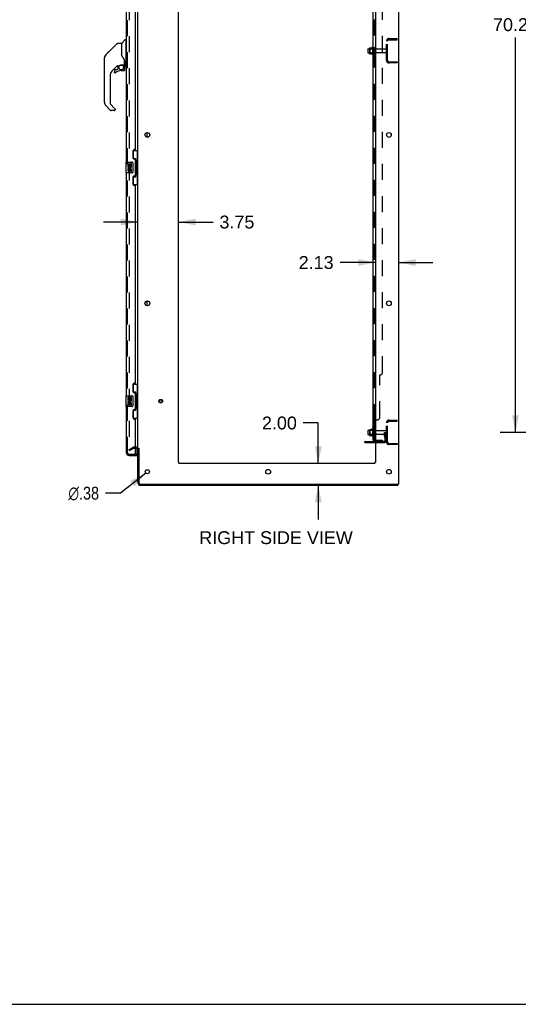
# Model space of a CAD drawing. Header units: inches. Extents: x 0 to 268, y 0 to 174.
# Tile 85 of 92: x 134 to 180, y 0 to 91. Entities that reach past the tile are written whole.
import ezdxf

# ---------------------------------------------------------------- set-up
doc = ezdxf.new("R2010")
doc.units = ezdxf.units.IN
doc.header["$LTSCALE"] = 14.749625
doc.header["$MEASUREMENT"] = 0
doc.linetypes.add('HIDDEN', pattern=[0.2, 0.1, -0.1])
doc.layers.get('0').update_dxf_attribs({"linetype": 'CONTINUOUS'})
for name, color, linetype in [('DEFAULT_2', 8, 'HIDDEN'), ('DIMENSIONS', 7, 'CONTINUOUS'), ('LEFTHAND_DOOR_ASSEMBLY', 7, 'CONTINUOUS'), ('RIGHTHAND_DOOR_ASSEMBLY', 7, 'CONTINUOUS'), ('SUBPANEL', 7, 'CONTINUOUS')]:
    doc.layers.add(name, color=color, linetype=linetype)
doc.styles.get("Standard").update_dxf_attribs({"font": 'arial.ttf'})
doc.styles.add('TEXTSTYLE_1', font='gdt', dxfattribs={"width": 0.8})
doc.dimstyles.new('DIMSTYLE_1', dxfattribs={"dimtxt": 1.183125, "dimasz": 1.5775, "dimexe": 0.09, "dimexo": 0.07, "dimgap": 0.0375, "dimtad": 0, "dimtih": 1, "dimtoh": 1, "dimzin": 4, "dimdsep": 46, "dimtxsty": 'Standard', "dimblk": '_FILLED', "dimblk1": '_FILLED', "dimblk2": '_FILLED', "dimcen": 0.09, "dimadec": 3, "dimazin": 1, "dimtfac": 1, "dimtdec": 3, "dimtofl": 0, "dimtmove": 0, "dimatfit": 3, "dimldrblk": '_FILLED', "dimfxl": 0, "dimtolj": 1, "dimtzin": 4, "dimarcsym": 0})
doc.dimstyles.new('DIMSTYLE_2', dxfattribs={"dimtxt": 1.183125, "dimasz": 1.5775, "dimexe": 0.09, "dimexo": 0.07, "dimgap": 0.09, "dimtad": 0, "dimtih": 1, "dimtoh": 1, "dimzin": 4, "dimdsep": 46, "dimtxsty": 'Standard', "dimblk": '_FILLED', "dimblk1": '_FILLED', "dimblk2": '_FILLED', "dimcen": 0.09, "dimadec": 3, "dimazin": 1, "dimtfac": 1, "dimtdec": 3, "dimtofl": 0, "dimtmove": 0, "dimatfit": 1, "dimldrblk": '_FILLED', "dimfxl": 0, "dimtolj": 1, "dimtzin": 4, "dimarcsym": 0})

# ---------------------------------------------------------------- blocks, each defined once
blk = doc.blocks.new('_FILLED')
at = {"color": 0, "linetype": 'ByBlock'}
blk.add_solid([(0, 0), (-1, 0.2), (-1, -0.2)], dxfattribs=at)
blk = doc.blocks.new('*D3')
at = {"layer": 'DIMENSIONS', "color": 2, "linetype": 'Continuous'}
for p, q in [((189.43, 122.898), (178.333, 122.898)), ((179.753, 122.898), (179.753, 91.359)), ((179.753, 52.648), (179.753, 88.993)), ((189.43, 52.648), (178.333, 52.648))]:
    blk.add_line(p, q, dxfattribs=at)
at = {"layer": 'DIMENSIONS', "color": 2, "linetype": 'Continuous', "xscale": 1.5775, "yscale": 1.5775, "zscale": 1.5775}
for p, rotation in [((179.753, 122.898), 90), ((179.753, 52.648), 270)]:
    blk.add_blockref('_FILLED', p, dxfattribs=dict(at, rotation=rotation))
at = {"layer": 'DIMENSIONS', "color": 2, "linetype": 'Continuous', "insert": (179.753, 90.768), "char_height": 1.1831, "width": 4.13434, "attachment_point": 2, "line_spacing_factor": 0.9}
blk.add_mtext('70.25', dxfattribs=at)
blk = doc.blocks.new('*D12')
at = {"layer": 'DIMENSIONS', "color": 2, "linetype": 'Continuous'}
for p, q in [((144.973, 72.008), (141.818, 72.008)), ((148.723, 72.008), (151.898, 72.008))]:
    blk.add_line(p, q, dxfattribs=at)
at = {"layer": 'DIMENSIONS', "color": 2, "linetype": 'Continuous', "xscale": 1.5775, "yscale": 1.5775, "zscale": 1.5775}
blk.add_blockref('_FILLED', (144.973, 72.008), dxfattribs=at)
at = {"layer": 'DIMENSIONS', "color": 2, "linetype": 'Continuous', "xscale": 1.5775, "yscale": 1.5775, "zscale": 1.5775, "rotation": 180}
blk.add_blockref('_FILLED', (148.723, 72.008), dxfattribs=at)
at = {"layer": 'DIMENSIONS', "color": 2, "linetype": 'Continuous', "insert": (152.489, 72.6), "char_height": 1.1831, "width": 3.21511, "attachment_point": 1, "line_spacing_factor": 0.9}
blk.add_mtext('3.75', dxfattribs=at)
blk = doc.blocks.new('*D13')
at = {"layer": 'DIMENSIONS', "color": 2, "linetype": 'Continuous'}
for p, q in [((166.848, 68.284), (163.598, 68.284)), ((168.973, 68.284), (172.128, 68.284))]:
    blk.add_line(p, q, dxfattribs=at)
at = {"layer": 'DIMENSIONS', "color": 2, "linetype": 'Continuous', "xscale": 1.5775, "yscale": 1.5775, "zscale": 1.5775}
blk.add_blockref('_FILLED', (166.848, 68.284), dxfattribs=at)
at = {"layer": 'DIMENSIONS', "color": 2, "linetype": 'Continuous', "xscale": 1.5775, "yscale": 1.5775, "zscale": 1.5775, "rotation": 180}
blk.add_blockref('_FILLED', (168.973, 68.284), dxfattribs=at)
at = {"layer": 'DIMENSIONS', "color": 2, "linetype": 'Continuous', "insert": (163.006, 68.875), "char_height": 1.1831, "width": 3.21511, "attachment_point": 3, "line_spacing_factor": 0.9}
blk.add_mtext('2.13', dxfattribs=at)
blk = doc.blocks.new('*D14')
at = {"layer": 'DIMENSIONS', "color": 2, "linetype": 'Continuous'}
for p, q in [((161.589, 53.51), (160.209, 53.51)), ((161.589, 49.773), (161.589, 53.51)), ((161.589, 47.773), (161.589, 44.618))]:
    blk.add_line(p, q, dxfattribs=at)
at = {"layer": 'DIMENSIONS', "color": 2, "linetype": 'Continuous', "xscale": 1.5775, "yscale": 1.5775, "zscale": 1.5775}
for p, rotation in [((161.589, 49.773), 270), ((161.589, 47.773), 90)]:
    blk.add_blockref('_FILLED', p, dxfattribs=dict(at, rotation=rotation))
at = {"layer": 'DIMENSIONS', "color": 2, "linetype": 'Continuous', "insert": (159.618, 54.102), "char_height": 1.1831, "width": 3.21511, "attachment_point": 3, "line_spacing_factor": 0.9}
blk.add_mtext('2.00', dxfattribs=at)
blk = doc.blocks.new('*D18')
at = {"layer": 'DIMENSIONS', "color": 2, "linetype": 'Continuous'}
for p, q in [((145.701, 48.906), (143.366, 47.051)), ((143.366, 47.051), (141.986, 47.051))]:
    blk.add_line(p, q, dxfattribs=at)
at = {"layer": 'DIMENSIONS', "color": 2, "linetype": 'Continuous', "xscale": 1.5775, "yscale": 1.5775, "zscale": 1.5775, "rotation": 38.47252484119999}
blk.add_blockref('_FILLED', (145.701, 48.906), dxfattribs=at)
at = {"layer": 'DIMENSIONS', "color": 2, "linetype": 'Continuous', "insert": (141.394, 47.643), "char_height": 1.18312, "width": 3.87338, "attachment_point": 3, "line_spacing_factor": 0.9, "style": 'TEXTSTYLE_1'}
blk.add_mtext('{\\fgdt;n}\\fArial;.38', dxfattribs=at)

msp = doc.modelspace()

# ---------------------------------------------------------------- linework, layer by layer
at = {"color": 3, "linetype": 'Continuous'}
for p, q in [((168.973, 127.669), (168.973, 47.877)), ((144.973, 51.221), (144.973, 124.325)), ((148.723, 49.898), (148.723, 124.273)), ((166.848, 124.273), (166.848, 49.898)), ((165.869, 51.804), (166.848, 51.804)), ((144.83, 51.169), (144.769, 51.169)), ((144.973, 48.02), (144.973, 51.169)), ((145.077, 51.18), (145.077, 48.02)), ((166.723, 49.773), (148.848, 49.773)), ((145.219, 47.877), (168.883, 47.877)), ((145.219, 47.773), (168.921, 47.773)), ((168.973, 47.877), (168.916, 47.877))]:
    msp.add_line(p, q, dxfattribs=at)
at = {"color": 7, "linetype": 'Continuous'}
for p, q in [((166.144, 87.931), (166.144, 87.616)), ((166.174, 87.961), (166.308, 87.961)), ((166.308, 88.029), (166.308, 87.518)), ((166.318, 88.051), (166.546, 88.051)), ((166.574, 88.129), (166.574, 87.417)), ((166.174, 87.586), (166.308, 87.586)), ((166.318, 87.496), (166.546, 87.496)), ((145.827, 79.806), (145.827, 80.241)), ((145.827, 64.306), (145.827, 64.741)), ((166.144, 52.806), (166.144, 52.491)), ((166.174, 52.836), (166.308, 52.836)), ((166.308, 52.904), (166.308, 52.393)), ((166.318, 52.926), (166.546, 52.926)), ((166.574, 53.004), (166.574, 52.292)), ((165.869, 51.7), (165.869, 51.804)), ((165.869, 51.7), (166.848, 51.7)), ((166.174, 52.461), (166.308, 52.461)), ((166.318, 52.371), (166.546, 52.371)), ((168.883, 47.877), (168.916, 47.877)), ((168.921, 47.877), (168.921, 47.773)), ((0, 0), (268.175, 0))]:
    msp.add_line(p, q, dxfattribs=at)
at = {"color": 3, "linetype": 'Continuous'}
for centre, radius in [((145.848, 80.023), 0.219), ((168.098, 80.023), 0.219), ((145.848, 64.523), 0.219), ((168.098, 64.523), 0.219), ((145.848, 49.023), 0.188), ((156.973, 49.023), 0.219), ((168.098, 49.023), 0.219)]:
    msp.add_circle(centre, radius, dxfattribs=at)
at = {"color": 7, "linetype": 'Continuous'}
for centre, radius, start, end in [((166.174, 87.931), 0.03, 90, 180.00001), ((166.318, 88.041), 0.01, 90, 174.80617), ((166.449, 88.029), 0.141, 174.79195, 180), ((166.527, 88.061), 0.01, 270, 336.03207), ((167.174, 87.773), 0.698, 149.33687, 156.03207), ((166.605, 88.107), 0.0384, 0, 145.55034), ((166.174, 87.616), 0.03, 179.99999, 270), ((166.449, 87.518), 0.141, 180, 185.20805), ((166.318, 87.506), 0.01, 185.19383, 270), ((166.527, 87.486), 0.01, 23.96793, 90), ((167.174, 87.773), 0.698, 203.96793, 210.66313), ((166.605, 87.439), 0.0384, 214.44966, 360), ((166.174, 52.806), 0.03, 90, 180.00001), ((166.318, 52.916), 0.01, 90, 174.80617), ((166.449, 52.904), 0.141, 174.79195, 180), ((166.527, 52.936), 0.01, 270, 336.03207), ((167.174, 52.648), 0.698, 149.33687, 156.03207), ((166.605, 52.982), 0.0384, 0, 145.55034), ((166.824, 52.906), 0.055, 64.09064, 180), ((166.174, 52.491), 0.03, 179.99999, 270), ((166.449, 52.393), 0.141, 180, 185.20805), ((166.318, 52.381), 0.01, 185.19383, 270), ((166.527, 52.361), 0.01, 23.96793, 90), ((167.174, 52.648), 0.698, 203.96793, 210.66313), ((166.605, 52.314), 0.0384, 214.44966, 360), ((166.824, 52.391), 0.055, 180, 295.90936), ((144.83, 51.027), 0.246, 35.32724, 51.92273)]:
    msp.add_arc(centre, radius, start, end, dxfattribs=at)
at = {"color": 3, "linetype": 'Continuous'}
for centre, radius, start, end in [((144.83, 51.027), 0.142, 0, 90), ((148.848, 49.898), 0.125, 180, 270), ((166.723, 49.898), 0.125, 270, 360), ((145.219, 48.02), 0.246, 180, 270), ((145.219, 48.02), 0.142, 180, 270)]:
    msp.add_arc(centre, radius, start, end, dxfattribs=at)
at = {"layer": 'DEFAULT_2', "color": 8, "linetype": 'HIDDEN'}
for p, q in [((144.16, 124.508), (144.16, 51.039)), ((168.115, 88.898), (168.869, 88.898)), ((168.869, 88.794), (168.869, 88.898)), ((166.328, 87.957), (166.308, 87.977)), ((166.308, 87.961), (166.769, 87.961)), ((166.624, 87.957), (166.328, 87.957)), ((166.328, 87.957), (166.328, 87.59)), ((166.624, 87.957), (166.644, 87.977)), ((166.624, 87.957), (166.624, 87.59)), ((166.644, 88.107), (166.644, 87.439)), ((166.769, 87.516), (166.769, 88.031)), ((166.879, 87.516), (166.879, 88.031)), ((166.941, 87.938), (167.839, 87.938)), ((167.869, 86.895), (167.869, 88.652)), ((167.973, 86.895), (167.973, 88.652)), ((168.115, 88.794), (168.869, 88.794)), ((166.328, 87.59), (166.308, 87.57)), ((166.308, 87.586), (166.769, 87.586)), ((166.624, 87.59), (166.328, 87.59)), ((166.624, 87.59), (166.644, 87.57)), ((166.941, 87.608), (167.839, 87.608)), ((168.115, 86.752), (168.869, 86.752)), ((168.869, 86.648), (168.115, 86.648)), ((168.869, 86.752), (168.869, 86.648)), ((167.869, 51.77), (167.869, 53.527)), ((167.973, 51.77), (167.973, 53.527)), ((168.115, 53.773), (168.869, 53.773)), ((168.115, 53.669), (168.869, 53.669)), ((168.869, 53.669), (168.869, 53.773)), ((166.328, 52.832), (166.308, 52.852)), ((166.308, 52.836), (166.769, 52.836)), ((166.624, 52.832), (166.328, 52.832)), ((166.328, 52.832), (166.328, 52.465)), ((166.624, 52.832), (166.644, 52.852)), ((166.624, 52.832), (166.624, 52.465)), ((166.644, 52.982), (166.644, 52.314)), ((166.769, 52.391), (166.769, 52.906)), ((166.879, 52.391), (166.879, 52.906)), ((166.941, 52.813), (167.839, 52.813)), ((167.675, 52.648), (167.765, 52.648)), ((167.675, 52.308), (167.675, 52.648)), ((167.765, 52.648), (167.869, 52.648)), ((167.765, 51.947), (167.765, 52.648)), ((167.779, 52.308), (167.779, 52.648)), ((167.869, 52.648), (167.829, 52.648)), ((166.116, 51.7), (166.116, 51.804)), ((166.328, 52.465), (166.308, 52.445)), ((166.308, 52.461), (166.769, 52.461)), ((166.624, 52.465), (166.328, 52.465)), ((166.372, 51.7), (166.372, 51.804)), ((166.624, 52.465), (166.644, 52.445)), ((166.848, 51.804), (167.622, 51.804)), ((166.848, 51.7), (167.622, 51.7)), ((166.941, 52.483), (167.839, 52.483)), ((167.779, 52.473), (167.675, 52.473)), ((167.696, 52.241), (167.745, 52.173)), ((167.781, 52.302), (167.829, 52.234)), ((144.16, 51.059), (144.5, 51.255)), ((144.212, 50.969), (144.16, 51.059)), ((144.212, 50.969), (144.552, 51.165)), ((144.83, 51.273), (144.568, 51.273)), ((144.769, 51.169), (144.568, 51.169)), ((168.115, 51.627), (168.869, 51.627)), ((168.869, 51.523), (168.115, 51.523)), ((168.869, 51.627), (168.869, 51.523))]:
    msp.add_line(p, q, dxfattribs=at)
for points in [[(144.16, 51.039), (144.16, 51.036), (144.161, 51.034), (144.161, 51.032), (144.162, 51.03), (144.163, 51.028)], [(144.177, 51.019), (144.176, 51.019), (144.174, 51.019), (144.172, 51.02), (144.17, 51.021), (144.168, 51.022), (144.167, 51.023), (144.165, 51.024), (144.164, 51.026), (144.163, 51.028)], [(144.185, 51.021), (144.183, 51.02), (144.182, 51.019), (144.18, 51.019), (144.178, 51.019), (144.177, 51.019)]]:
    msp.add_lwpolyline(points, dxfattribs=at)
for radius in [0.164, 0.124]:
    msp.add_circle((147.077, 55.523), radius, dxfattribs=at)
for centre, radius, start, end in [((168.115, 88.652), 0.246, 90, 180), ((166.824, 88.031), 0.055, 360, 180), ((166.941, 88.001), 0.0625, 180, 270), ((167.839, 87.908), 0.03, 360, 90), ((168.115, 88.652), 0.142, 90, 180), ((166.824, 87.516), 0.055, 180, 0), ((166.941, 87.546), 0.0625, 90, 180), ((167.839, 87.638), 0.03, 270, 0), ((168.115, 86.895), 0.246, 180, 270), ((168.115, 86.895), 0.142, 180, 270), ((168.115, 53.527), 0.246, 90, 180), ((168.115, 53.527), 0.142, 90, 180), ((166.824, 52.906), 0.055, 360, 64.09064), ((166.941, 52.876), 0.0625, 180, 270), ((167.839, 52.783), 0.03, 360, 90), ((166.824, 52.391), 0.055, 295.90936, 0), ((166.941, 52.421), 0.0625, 90, 180), ((167.622, 51.947), 0.246, 270, 360), ((167.622, 51.947), 0.142, 270, 360), ((167.789, 52.308), 0.114, 180, 215.75389), ((167.661, 52.112), 0.104, 0, 35.75389), ((167.789, 52.308), 0.01, 180, 215.75389), ((167.661, 52.112), 0.208, 0, 35.75389), ((167.839, 52.513), 0.03, 270, 0), ((168.115, 51.77), 0.246, 180, 270), ((168.115, 51.77), 0.142, 180, 270), ((144.568, 51.136), 0.137, 90, 120), ((144.568, 51.136), 0.033, 90, 120), ((144.83, 51.027), 0.246, 51.92273, 90), ((144.83, 51.027), 0.246, 0, 35.32724)]:
    msp.add_arc(centre, radius, start, end, dxfattribs=at)
at = {"layer": 'LEFTHAND_DOOR_ASSEMBLY', "color": 8, "linetype": 'HIDDEN'}
for p, q in [((144.019, 50.77), (144.019, 124.777)), ((144.161, 50.627), (144.874, 50.627))]:
    msp.add_line(p, q, dxfattribs=at)
msp.add_arc((144.161, 50.77), 0.142, 180, 270, dxfattribs=at)
at = {"layer": 'RIGHTHAND_DOOR_ASSEMBLY', "color": 8, "linetype": 'HIDDEN'}
for p, q in [((144.019, 50.77), (144.019, 124.777)), ((144.161, 50.627), (144.749, 50.627))]:
    msp.add_line(p, q, dxfattribs=at)
at = {"layer": 'RIGHTHAND_DOOR_ASSEMBLY', "color": 3, "linetype": 'Continuous'}
for p, q in [((143.915, 77.523), (143.915, 98.023)), ((144.769, 78.731), (144.769, 96.816)), ((144.519, 78.541), (144.519, 77.921)), ((144.709, 78.671), (144.649, 78.671)), ((144.649, 77.791), (144.709, 77.791)), ((144.769, 76.316), (144.769, 77.731)), ((143.915, 56.023), (143.915, 76.523)), ((144.709, 76.256), (144.649, 76.256)), ((144.519, 76.126), (144.519, 75.506)), ((144.649, 75.376), (144.709, 75.376)), ((144.769, 57.231), (144.769, 75.316)), ((144.709, 57.171), (144.649, 57.171)), ((144.519, 57.041), (144.519, 56.421)), ((144.649, 56.291), (144.709, 56.291)), ((144.769, 54.816), (144.769, 56.231)), ((143.915, 50.77), (143.915, 55.023)), ((144.519, 54.626), (144.519, 54.006)), ((144.709, 54.756), (144.649, 54.756)), ((144.649, 53.876), (144.709, 53.876)), ((144.769, 50.647), (144.769, 53.816)), ((144.161, 50.523), (144.894, 50.523))]:
    msp.add_line(p, q, dxfattribs=at)
at = {"layer": 'RIGHTHAND_DOOR_ASSEMBLY', "color": 7, "linetype": 'Continuous'}
for p, q in [((142.32, 87.702), (143.057, 88.439)), ((143.113, 88.462), (143.466, 88.462)), ((143.474, 88.454), (143.474, 87.41)), ((143.482, 87.398), (143.482, 88.45)), ((143.49, 88.471), (143.785, 88.766)), ((143.867, 88.777), (143.813, 88.777)), ((143.875, 88.769), (143.875, 86.403)), ((143.875, 88.718), (143.915, 88.718)), ((141.899, 83.015), (141.899, 87.118)), ((141.914, 87.226), (141.907, 87.195)), ((141.947, 87.307), (141.947, 87.306)), ((142.32, 87.702), (142.014, 87.396)), ((142.014, 87.396), (142.279, 87.661)), ((142.32, 87.702), (142.32, 87.702)), ((143.493, 87.366), (143.474, 87.419)), ((143.522, 87.3), (143.493, 87.366)), ((143.079, 86.394), (142.584, 85.899)), ((143.123, 86.391), (143.123, 86.108)), ((143.162, 86.395), (143.238, 86.395)), ((143.434, 86.467), (143.73, 86.467)), ((143.63, 86.467), (143.696, 86.401)), ((143.69, 86.396), (143.688, 86.393)), ((143.742, 86.262), (143.751, 86.262)), ((143.749, 86.841), (143.748, 86.865)), ((143.749, 86.841), (143.749, 86.486)), ((143.753, 86.262), (143.753, 86.024)), ((143.757, 86.836), (143.757, 86.844)), ((143.757, 86.435), (143.757, 86.836)), ((143.797, 86.395), (143.867, 86.395)), ((143.875, 86.454), (143.915, 86.454)), ((142.411, 85.481), (142.411, 82.929)), ((142.808, 85.946), (142.808, 85.826)), ((142.811, 85.818), (142.81, 85.826)), ((142.819, 85.826), (142.81, 85.826)), ((142.887, 85.75), (142.879, 85.75)), ((143.04, 86.024), (142.887, 86.024)), ((142.896, 85.75), (142.887, 85.75)), ((142.905, 85.752), (142.896, 85.75)), ((142.913, 85.754), (142.905, 85.752)), ((142.921, 85.758), (142.913, 85.754)), ((142.929, 85.762), (142.921, 85.758)), ((142.936, 85.767), (142.929, 85.762)), ((143.12, 86.1), (143.048, 86.028)), ((143.438, 85.946), (143.675, 85.946)), ((143.751, 86.024), (143.742, 86.024)), ((142.466, 82.284), (142.014, 82.737)), ((142.434, 82.874), (142.865, 82.442)), ((142.804, 82.261), (142.522, 82.261)), ((142.883, 82.4), (142.883, 82.34)), ((144.532, 78.598), (144.973, 78.598)), ((144.569, 77.818), (144.569, 78.598)), ((144.934, 77.573), (144.934, 78.598)), ((143.855, 77.508), (143.855, 76.538)), ((143.87, 77.523), (144.41, 77.523)), ((144.121, 77.369), (144.058, 77.369)), ((144.058, 77.369), (144.058, 77.139)), ((144.058, 77.139), (144.319, 77.139)), ((144.128, 77.103), (144.071, 77.128)), ((144.121, 77.201), (144.121, 77.369)), ((144.183, 77.201), (144.121, 77.201)), ((144.244, 77.337), (144.183, 77.337)), ((144.183, 77.337), (144.183, 77.201)), ((144.244, 77.201), (144.244, 77.337)), ((144.309, 77.201), (144.244, 77.201)), ((144.319, 77.139), (144.292, 77.119)), ((144.372, 77.369), (144.309, 77.369)), ((144.309, 77.369), (144.309, 77.201)), ((144.354, 77.139), (144.372, 77.139)), ((144.372, 77.139), (144.372, 77.369)), ((144.51, 77.423), (144.51, 76.623)), ((144.569, 77.863), (144.796, 77.863)), ((144.796, 76.183), (144.796, 77.863)), ((144.833, 77.624), (144.833, 77.603)), ((144.955, 77.573), (144.833, 77.573)), ((144.833, 77.573), (144.833, 76.473)), ((144.955, 76.473), (144.955, 77.573)), ((144.41, 76.523), (143.87, 76.523)), ((144.121, 76.908), (144.058, 76.908)), ((144.058, 76.908), (144.058, 76.772)), ((144.121, 76.772), (144.121, 76.908)), ((144.183, 76.814), (144.183, 76.772)), ((144.244, 76.751), (144.244, 76.82)), ((144.309, 76.814), (144.309, 76.677)), ((144.309, 76.677), (144.372, 76.677)), ((144.372, 76.677), (144.372, 76.814)), ((144.569, 75.448), (144.569, 76.228)), ((144.569, 76.183), (144.796, 76.183)), ((144.955, 76.473), (144.833, 76.473)), ((144.833, 76.443), (144.833, 76.422)), ((144.934, 75.448), (144.934, 76.473)), ((144.532, 75.448), (144.973, 75.448)), ((144.532, 57.098), (144.973, 57.098)), ((144.569, 56.318), (144.569, 57.098)), ((144.569, 56.363), (144.796, 56.363)), ((144.796, 54.683), (144.796, 56.363)), ((144.934, 56.073), (144.934, 57.098)), ((143.855, 56.008), (143.855, 55.038)), ((143.87, 56.023), (144.41, 56.023)), ((144.121, 55.869), (144.058, 55.869)), ((144.058, 55.869), (144.058, 55.639)), ((144.058, 55.639), (144.319, 55.639)), ((144.121, 55.408), (144.058, 55.408)), ((144.058, 55.408), (144.058, 55.272)), ((144.128, 55.603), (144.071, 55.628)), ((144.121, 55.701), (144.121, 55.869)), ((144.183, 55.701), (144.121, 55.701)), ((144.121, 55.272), (144.121, 55.408)), ((144.244, 55.837), (144.183, 55.837)), ((144.183, 55.837), (144.183, 55.701)), ((144.183, 55.314), (144.183, 55.272)), ((144.244, 55.701), (144.244, 55.837)), ((144.309, 55.701), (144.244, 55.701)), ((144.244, 55.251), (144.244, 55.32)), ((144.319, 55.639), (144.292, 55.619)), ((144.372, 55.869), (144.309, 55.869)), ((144.309, 55.869), (144.309, 55.701)), ((144.309, 55.314), (144.309, 55.177)), ((144.354, 55.639), (144.372, 55.639)), ((144.372, 55.639), (144.372, 55.869)), ((144.372, 55.177), (144.372, 55.314)), ((144.51, 55.923), (144.51, 55.123)), ((144.833, 56.124), (144.833, 56.103)), ((144.955, 56.073), (144.833, 56.073)), ((144.833, 56.073), (144.833, 54.973)), ((144.955, 54.973), (144.955, 56.073)), ((144.41, 55.023), (143.87, 55.023)), ((144.309, 55.177), (144.372, 55.177)), ((144.569, 53.948), (144.569, 54.728)), ((144.569, 54.683), (144.796, 54.683)), ((144.955, 54.973), (144.833, 54.973)), ((144.833, 54.943), (144.833, 54.922)), ((144.934, 53.948), (144.934, 54.973)), ((144.532, 53.948), (144.973, 53.948)), ((144.894, 50.647), (144.894, 51.154)), ((144.749, 50.627), (144.894, 50.627)), ((144.894, 50.627), (144.894, 50.523))]:
    msp.add_line(p, q, dxfattribs=at)
for points in [[(143.057, 88.439), (143.065, 88.446), (143.073, 88.452), (143.082, 88.456), (143.092, 88.459), (143.102, 88.461), (143.113, 88.462)], [(142.014, 87.396), (141.993, 87.373), (141.967, 87.34), (141.946, 87.304), (141.928, 87.265), (141.914, 87.226)], [(143.474, 87.579), (143.474, 87.581), (143.474, 87.582), (143.476, 87.583), (143.478, 87.585), (143.48, 87.586), (143.482, 87.586)], [(143.696, 87.012), (143.646, 87.085), (143.597, 87.162), (143.556, 87.233), (143.522, 87.3)], [(143.748, 86.865), (143.744, 86.9), (143.735, 86.934), (143.722, 86.966), (143.707, 86.995), (143.696, 87.012)], [(143.239, 86.395), (143.243, 86.396), (143.247, 86.397), (143.25, 86.398), (143.252, 86.4), (143.255, 86.401), (143.258, 86.403), (143.261, 86.405), (143.265, 86.407)], [(143.265, 86.407), (143.277, 86.415), (143.282, 86.419), (143.288, 86.422), (143.294, 86.426), (143.301, 86.43), (143.308, 86.434), (143.316, 86.438), (143.325, 86.442), (143.334, 86.446), (143.344, 86.45), (143.354, 86.454), (143.366, 86.457), (143.377, 86.46), (143.39, 86.463), (143.403, 86.465), (143.416, 86.466), (143.43, 86.467), (143.434, 86.467)], [(143.742, 86.262), (143.741, 86.277), (143.74, 86.291), (143.737, 86.305), (143.733, 86.319), (143.728, 86.333), (143.722, 86.346), (143.715, 86.359), (143.707, 86.371), (143.698, 86.383), (143.688, 86.393)], [(143.694, 86.4), (143.694, 86.4), (143.694, 86.399), (143.693, 86.399), (143.692, 86.398), (143.69, 86.396)], [(143.694, 86.4), (143.704, 86.388), (143.714, 86.376), (143.722, 86.364), (143.73, 86.35), (143.736, 86.337), (143.741, 86.322), (143.746, 86.308), (143.749, 86.293), (143.75, 86.277), (143.751, 86.262)], [(143.749, 86.797), (143.75, 86.795), (143.751, 86.792), (143.752, 86.788), (143.753, 86.784)], [(143.753, 86.785), (143.754, 86.778), (143.755, 86.772), (143.756, 86.765), (143.757, 86.758), (143.757, 86.752), (143.757, 86.745)], [(142.879, 85.75), (142.87, 85.752), (142.862, 85.754), (142.854, 85.757), (142.846, 85.761), (142.839, 85.766), (142.833, 85.772), (142.827, 85.779), (142.822, 85.786), (142.818, 85.793), (142.815, 85.801), (142.812, 85.809), (142.811, 85.818)], [(142.819, 85.826), (142.82, 85.819), (142.821, 85.811), (142.823, 85.804), (142.826, 85.797), (142.83, 85.79), (142.834, 85.784), (142.839, 85.778), (142.845, 85.773), (142.851, 85.769), (142.858, 85.765), (142.865, 85.762), (142.872, 85.76), (142.88, 85.759), (142.888, 85.759), (142.895, 85.759), (142.903, 85.76), (142.91, 85.763), (142.917, 85.766), (142.924, 85.77), (142.93, 85.774)], [(143.674, 85.957), (143.682, 85.957), (143.689, 85.959), (143.697, 85.961), (143.704, 85.964), (143.71, 85.967), (143.717, 85.972), (143.722, 85.977), (143.727, 85.982), (143.732, 85.988), (143.735, 85.995), (143.738, 86.002), (143.74, 86.009), (143.742, 86.017), (143.742, 86.024)], [(143.674, 85.957), (143.674, 85.955), (143.674, 85.952)], [(143.674, 85.952), (143.674, 85.951), (143.674, 85.95), (143.674, 85.949), (143.674, 85.948), (143.675, 85.948)], [(143.751, 86.024), (143.751, 86.016), (143.749, 86.007), (143.747, 85.999), (143.743, 85.991), (143.739, 85.984), (143.734, 85.977), (143.729, 85.97), (143.722, 85.965), (143.715, 85.96), (143.708, 85.956), (143.7, 85.952), (143.692, 85.95), (143.683, 85.948), (143.675, 85.948)], [(142.87, 82.437), (142.869, 82.438), (142.869, 82.439), (142.868, 82.44), (142.867, 82.441), (142.866, 82.442), (142.865, 82.442)], [(144.503, 77.459), (144.505, 77.454), (144.507, 77.448), (144.508, 77.442), (144.509, 77.436), (144.509, 77.429), (144.51, 77.423)], [(144.76, 77.762), (144.762, 77.766), (144.767, 77.774), (144.772, 77.782), (144.776, 77.789), (144.78, 77.796), (144.784, 77.803), (144.787, 77.809), (144.789, 77.814), (144.791, 77.819), (144.793, 77.824), (144.794, 77.828), (144.795, 77.832), (144.796, 77.836), (144.796, 77.839)], [(144.51, 76.623), (144.509, 76.617), (144.509, 76.611), (144.508, 76.604), (144.507, 76.598), (144.505, 76.593), (144.503, 76.587)], [(144.796, 76.207), (144.796, 76.21), (144.795, 76.214), (144.794, 76.218), (144.793, 76.222), (144.791, 76.227), (144.789, 76.232), (144.787, 76.238), (144.784, 76.244), (144.78, 76.25), (144.776, 76.257), (144.772, 76.264), (144.767, 76.272), (144.762, 76.281), (144.76, 76.284)], [(144.76, 56.262), (144.762, 56.266), (144.767, 56.274), (144.772, 56.282), (144.776, 56.289), (144.78, 56.296), (144.784, 56.303), (144.787, 56.309), (144.789, 56.314), (144.791, 56.319), (144.793, 56.324), (144.794, 56.328), (144.795, 56.332), (144.796, 56.336), (144.796, 56.339)], [(144.503, 55.959), (144.505, 55.954), (144.507, 55.948), (144.508, 55.942), (144.509, 55.936), (144.509, 55.929), (144.51, 55.923)], [(144.51, 55.123), (144.509, 55.117), (144.509, 55.111), (144.508, 55.104), (144.507, 55.098), (144.505, 55.093), (144.503, 55.087)], [(144.796, 54.707), (144.796, 54.71), (144.795, 54.714), (144.794, 54.718), (144.793, 54.722), (144.791, 54.727), (144.789, 54.732), (144.787, 54.738), (144.784, 54.744), (144.78, 54.75), (144.776, 54.757), (144.772, 54.764), (144.767, 54.772), (144.762, 54.781), (144.76, 54.784)]]:
    msp.add_lwpolyline(points, dxfattribs=at)
msp.add_circle((143.438, 86.241), 0.217, dxfattribs=at)
for centre, radius, start, end in [((143.466, 88.454), 0.00787, 0, 90), ((143.493, 88.28), 0.0197, 180, 233.00595), ((143.511, 88.45), 0.0295, 135, 180), ((143.813, 88.738), 0.0394, 90, 135), ((143.867, 88.769), 0.00787, 0, 90), ((142.293, 87.118), 0.394, 168.7096, 180), ((142.293, 87.118), 0.394, 135, 167.37683), ((143.162, 86.198), 0.197, 90, 129.38059), ((143.112, 86.108), 0.0118, 315, 360), ((143.556, 86.262), 0.197, 0, 45), ((143.73, 86.486), 0.0197, 270, 360), ((143.797, 86.435), 0.0394, 180, 270), ((143.867, 86.403), 0.00787, 270, 360), ((143.001, 85.481), 0.591, 135, 180), ((142.887, 85.946), 0.0787, 90, 180), ((142.887, 85.826), 0.0787, 180, 309.5212), ((143.438, 85.158), 0.787, 90, 129.5212), ((143.04, 86.036), 0.0118, 270, 315), ((143.675, 86.024), 0.0787, 270, 360), ((142.293, 83.015), 0.394, 180, 225), ((142.489, 82.929), 0.0787, 180, 225), ((142.522, 82.34), 0.0787, 225, 270), ((142.804, 82.34), 0.0787, 270, 360), ((142.824, 82.4), 0.0591, 0, 38.86737), ((143.87, 77.508), 0.015, 90, 180), ((144.215, 77.065), 0.157, 156.59665, 341.87913), ((144.215, 77.065), 0.0943, 156.59665, 35.11217), ((144.215, 77.065), 0.157, 25.73705, 27.8532), ((144.218, 77.065), 0.154, 341.41988, 26.19629), ((144.41, 77.423), 0.1, 21.20502, 90), ((143.87, 76.538), 0.015, 180, 270), ((144.152, 76.772), 0.0943, 180, 248.67039), ((144.152, 76.772), 0.0943, 248.69989, 347.43379), ((144.152, 76.772), 0.0314, 180, 0.04847), ((144.278, 76.814), 0.0943, 0, 180), ((144.278, 76.809), 0.0362, 83.42855, 161.76278), ((144.278, 76.814), 0.0314, 0, 81.22946), ((144.41, 76.623), 0.1, 270, 338.79459), ((143.87, 56.008), 0.015, 90, 180), ((144.215, 55.565), 0.157, 156.59665, 341.87913), ((144.215, 55.565), 0.0943, 156.59665, 35.11217), ((144.278, 55.314), 0.0943, 0, 180), ((144.278, 55.309), 0.0362, 83.42855, 161.76278), ((144.278, 55.314), 0.0314, 0, 81.22946), ((144.215, 55.565), 0.157, 25.73705, 27.8532), ((144.218, 55.565), 0.154, 341.41988, 26.19629), ((144.41, 55.923), 0.1, 21.20502, 90), ((143.87, 55.038), 0.015, 180, 270), ((144.152, 55.272), 0.0943, 180, 248.67039), ((144.152, 55.272), 0.0943, 248.69989, 347.43379), ((144.152, 55.272), 0.0314, 180, 0.04847), ((144.41, 55.123), 0.1, 270, 338.79459), ((144.874, 50.647), 0.02, 270, 360)]:
    msp.add_arc(centre, radius, start, end, dxfattribs=at)
at = {"layer": 'RIGHTHAND_DOOR_ASSEMBLY', "color": 3, "linetype": 'Continuous'}
for centre, radius, start, end in [((144.649, 78.541), 0.13, 90, 180), ((144.709, 78.731), 0.06, 270, 360), ((144.649, 77.921), 0.13, 180, 270), ((144.709, 77.731), 0.06, 0, 90), ((144.649, 76.126), 0.13, 90, 180), ((144.709, 76.316), 0.06, 270, 360), ((144.649, 75.506), 0.13, 180, 270), ((144.709, 75.316), 0.06, 0, 90), ((144.649, 57.041), 0.13, 90, 180), ((144.709, 57.231), 0.06, 270, 360), ((144.649, 56.421), 0.13, 180, 270), ((144.709, 56.231), 0.06, 0, 90), ((144.649, 54.626), 0.13, 90, 180), ((144.709, 54.816), 0.06, 270, 360), ((144.649, 54.006), 0.13, 180, 270), ((144.709, 53.816), 0.06, 0, 90), ((144.161, 50.77), 0.246, 180, 270), ((144.749, 50.647), 0.02, 270, 360)]:
    msp.add_arc(centre, radius, start, end, dxfattribs=at)
at = {"layer": 'RIGHTHAND_DOOR_ASSEMBLY', "color": 8, "linetype": 'HIDDEN'}
msp.add_arc((144.161, 50.77), 0.142, 180, 270, dxfattribs=at)
at = {"layer": 'RIGHTHAND_DOOR_ASSEMBLY', "color": 7, "linetype": 'Continuous'}
for centre, start_param, end_param in [((144.729, 77.614), -1.51401, -0.699287), ((144.729, 77.614), -2.442306, -1.627583), ((144.729, 76.433), -1.51401, -0.699287), ((144.729, 76.433), -2.442306, -1.627583), ((144.729, 56.114), -1.51401, -0.699287), ((144.729, 56.114), -2.442306, -1.627583), ((144.729, 54.933), -1.51401, -0.699287), ((144.729, 54.933), -2.442306, -1.627583)]:
    msp.add_ellipse(centre, major_axis=(0, 0.18), ratio=0.579493, start_param=start_param, end_param=end_param, dxfattribs=at)
at = {"layer": 'SUBPANEL', "color": 3, "linetype": 'Continuous'}
for p, q in [((166.644, 51.929), (166.644, 123.617)), ((166.848, 53.804), (166.698, 53.804))]:
    msp.add_line(p, q, dxfattribs=at)
at = {"layer": 'SUBPANEL', "color": 8, "linetype": 'HIDDEN'}
for p, q in [((166.769, 53.769), (166.769, 121.777)), ((167.519, 58.179), (167.519, 117.367)), ((166.769, 88.023), (166.644, 88.023)), ((166.769, 87.523), (166.644, 87.523)), ((167.269, 54.054), (167.269, 57.929)), ((166.695, 53.803), (166.693, 53.801)), ((166.769, 53.771), (166.769, 53.769)), ((166.848, 53.804), (167.019, 53.804)), ((166.769, 53.407), (166.644, 53.407)), ((166.769, 53.126), (166.644, 53.126)), ((166.769, 52.898), (166.644, 52.898)), ((166.769, 52.398), (166.644, 52.398)), ((166.745, 51.929), (166.794, 51.97)), ((166.769, 51.931), (166.769, 51.929)), ((166.881, 51.929), (167.519, 51.929)), ((167.519, 51.804), (166.881, 51.804)), ((167.269, 51.929), (167.269, 51.804)), ((167.519, 51.929), (167.519, 51.804))]:
    msp.add_line(p, q, dxfattribs=at)
at = {"layer": 'SUBPANEL', "color": 7, "linetype": 'Continuous'}
for p, q in [((166.769, 53.769), (166.644, 53.769)), ((166.769, 51.929), (166.769, 53.769)), ((166.769, 51.929), (166.644, 51.929)), ((166.698, 51.891), (166.745, 51.929))]:
    msp.add_line(p, q, dxfattribs=at)
at = {"layer": 'SUBPANEL', "color": 3, "linetype": 'Continuous'}
for points in [[(166.678, 53.794), (166.67, 53.791), (166.667, 53.789), (166.663, 53.787), (166.659, 53.786), (166.656, 53.784), (166.653, 53.782), (166.65, 53.78), (166.648, 53.778), (166.646, 53.776), (166.645, 53.774), (166.644, 53.772), (166.644, 53.771), (166.644, 53.769)], [(166.698, 53.804), (166.695, 53.803), (166.693, 53.801), (166.69, 53.799), (166.686, 53.797), (166.682, 53.796), (166.678, 53.794)], [(166.667, 51.909), (166.663, 51.911), (166.659, 51.912), (166.656, 51.914), (166.653, 51.916), (166.65, 51.918), (166.648, 51.92), (166.646, 51.922), (166.645, 51.924), (166.644, 51.926), (166.644, 51.928), (166.644, 51.929)], [(166.698, 51.891), (166.695, 51.893), (166.693, 51.896), (166.69, 51.898), (166.686, 51.9), (166.682, 51.902), (166.678, 51.904), (166.674, 51.906), (166.667, 51.909)]]:
    msp.add_lwpolyline(points, dxfattribs=at)
at = {"layer": 'SUBPANEL', "color": 8, "linetype": 'HIDDEN'}
for points in [[(166.65, 53.78), (166.648, 53.778), (166.646, 53.776), (166.645, 53.774), (166.644, 53.772), (166.644, 53.771), (166.644, 53.769)], [(166.775, 53.779), (166.773, 53.777), (166.771, 53.775), (166.77, 53.774), (166.769, 53.772), (166.769, 53.771)], [(166.793, 53.794), (166.792, 53.792), (166.79, 53.79), (166.789, 53.789), (166.787, 53.787)], [(166.795, 53.799), (166.794, 53.797), (166.794, 53.795), (166.793, 53.794)], [(166.794, 53.804), (166.795, 53.802), (166.795, 53.801)], [(166.773, 51.952), (166.773, 51.952), (166.773, 51.952), (166.773, 51.952), (166.772, 51.952), (166.772, 51.952), (166.772, 51.952), (166.771, 51.951), (166.771, 51.951), (166.77, 51.951), (166.77, 51.95), (166.769, 51.95), (166.768, 51.95), (166.768, 51.949), (166.767, 51.949), (166.766, 51.949), (166.766, 51.948), (166.765, 51.948), (166.764, 51.948), (166.763, 51.947), (166.763, 51.947), (166.762, 51.946), (166.761, 51.946), (166.76, 51.946), (166.76, 51.945), (166.759, 51.945), (166.758, 51.944), (166.757, 51.944), (166.756, 51.944), (166.755, 51.943), (166.755, 51.943), (166.754, 51.943), (166.753, 51.942), (166.752, 51.942), (166.751, 51.941), (166.75, 51.941), (166.749, 51.941), (166.748, 51.94), (166.747, 51.94), (166.746, 51.939), (166.745, 51.939), (166.744, 51.939), (166.743, 51.938), (166.742, 51.938), (166.741, 51.937), (166.74, 51.937), (166.739, 51.937), (166.738, 51.936), (166.737, 51.936), (166.736, 51.936), (166.735, 51.935), (166.734, 51.935), (166.733, 51.935), (166.732, 51.934), (166.731, 51.934), (166.729, 51.934), (166.728, 51.933), (166.727, 51.933), (166.727, 51.933), (166.726, 51.933), (166.725, 51.932), (166.724, 51.932), (166.723, 51.932), (166.722, 51.932), (166.721, 51.931), (166.72, 51.931), (166.719, 51.931), (166.718, 51.931), (166.717, 51.931), (166.716, 51.93), (166.716, 51.93), (166.715, 51.93), (166.714, 51.93), (166.713, 51.93), (166.712, 51.93), (166.712, 51.93), (166.711, 51.93), (166.71, 51.929), (166.71, 51.929), (166.709, 51.929), (166.709, 51.929)], [(166.709, 51.929), (166.709, 51.929), (166.709, 51.929)], [(166.709, 51.929), (166.709, 51.929), (166.709, 51.929), (166.71, 51.929), (166.71, 51.929), (166.711, 51.929), (166.711, 51.929), (166.712, 51.929)], [(166.769, 51.949), (166.769, 51.95), (166.77, 51.95), (166.77, 51.951), (166.771, 51.951), (166.771, 51.951), (166.772, 51.952), (166.772, 51.952), (166.772, 51.952), (166.773, 51.952), (166.773, 51.952)]]:
    msp.add_lwpolyline(points, dxfattribs=at)
at = {"layer": 'SUBPANEL', "color": 7, "linetype": 'Continuous'}
for points in [[(166.783, 53.784), (166.779, 53.782), (166.777, 53.78), (166.775, 53.779), (166.773, 53.777), (166.771, 53.775), (166.77, 53.774), (166.769, 53.772), (166.769, 53.771), (166.769, 53.769)], [(166.794, 53.804), (166.795, 53.802), (166.795, 53.801), (166.795, 53.799), (166.794, 53.797), (166.794, 53.795), (166.793, 53.794), (166.792, 53.792), (166.79, 53.79), (166.789, 53.789), (166.787, 53.787), (166.785, 53.786), (166.783, 53.784)], [(166.773, 51.941), (166.771, 51.938), (166.77, 51.936), (166.769, 51.933), (166.769, 51.931)], [(166.787, 51.957), (166.783, 51.953), (166.781, 51.95), (166.779, 51.948), (166.777, 51.946), (166.775, 51.943), (166.773, 51.941)], [(166.794, 51.97), (166.795, 51.969), (166.795, 51.969), (166.795, 51.968), (166.794, 51.967), (166.794, 51.965), (166.793, 51.964), (166.792, 51.962), (166.79, 51.961), (166.789, 51.959), (166.787, 51.957)]]:
    msp.add_lwpolyline(points, dxfattribs=at)
at = {"layer": 'SUBPANEL', "color": 8, "linetype": 'HIDDEN'}
for centre, radius, start, end in [((167.269, 58.179), 0.25, 270, 360), ((167.019, 54.054), 0.25, 270, 360), ((166.881, 52.041), 0.237, 180, 219.43415), ((166.881, 52.041), 0.112, 252.8585, 270), ((166.881, 52.041), 0.237, 261.99458, 270)]:
    msp.add_arc(centre, radius, start, end, dxfattribs=at)
at = {"layer": 'SUBPANEL', "color": 3, "linetype": 'Continuous'}
msp.add_arc((166.881, 52.041), 0.237, 219.43415, 261.99458, dxfattribs=at)
at = {"layer": 'SUBPANEL', "color": 7, "linetype": 'Continuous'}
msp.add_arc((166.881, 52.041), 0.112, 180, 252.8585, dxfattribs=at)

# ---------------------------------------------------------------- texts
at = {"layer": 'DIMENSIONS', "color": 2, "linetype": 'Continuous', "insert": (157.697, 43.544), "char_height": 1.18312, "width": 14.10954, "attachment_point": 2, "line_spacing_factor": 0.9}
msp.add_mtext('RIGHT SIDE VIEW', dxfattribs=at)

# ---------------------------------------------------------------- dimensions: what is measured, and where the dimension line sits
at = {"layer": 'DIMENSIONS', "color": 2, "linetype": 'Continuous'}
for base, p1, p2, angle, picture, middle in [((166.847686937, 68.283928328), (168.972686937, 127.629123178), (166.847686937, 49.898123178), 180, '*D13', (161.383717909, 68.277330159)), ((179.753, 122.898), (189.5, 52.648), (189.5, 122.898), 90, '*D3', (179.757, 90.169)), ((161.589, 49.773), (168.861, 47.773), (166.723, 49.773), 90, '*D14', (157.995, 53.504))]:
    dim = msp.add_linear_dim(base=base, p1=p1, p2=p2, angle=angle, dimstyle='DIMSTYLE_1', dxfattribs=at)
    dim.commit()
    dim.dimension.update_dxf_attribs({"geometry": picture, "text_midpoint": middle, "dimtype": 160})
dim = msp.add_linear_dim(base=(148.723, 72.008), p1=(144.973, 51.221), p2=(148.723, 49.898), dimstyle='DIMSTYLE_1', dxfattribs=at)
dim.commit()
dim.dimension.update_dxf_attribs({"geometry": '*D12', "text_midpoint": (154.1, 72.001), "dimtype": 160})
dim = msp.add_diameter_dim_2p(p1=(145.701, 48.906), p2=(145.994, 49.14), text='%%c<>', dimstyle='DIMSTYLE_2', override={"dimpost": '<>'}, dxfattribs=at)
dim.commit()
dim.dimension.update_dxf_attribs({"geometry": '*D18', "text_midpoint": (139.457, 47.051), "dimtype": 163})

doc.saveas('drawing.dxf')
